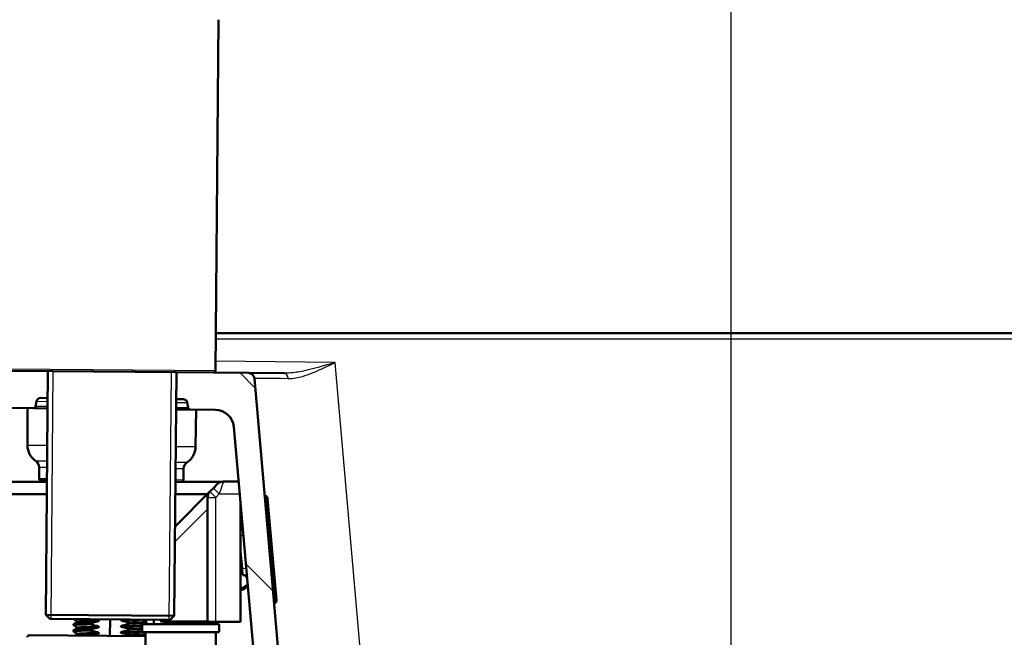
# Model space of a CAD drawing. Header units: millimetres. Extents: x 100 to 2000, y 93 to 2870.
# Tile 31 of 35: x 479 to 718, y 1693 to 1843. Entities that reach past the tile are written whole.
import ezdxf

# ---------------------------------------------------------------- set-up
doc = ezdxf.new("R2010")
doc.units = ezdxf.units.MM
doc.header["$LTSCALE"] = 10
for name, color, linetype, lineweight in [('Dimensions(ISO)', 7, 'Continuous', 25), ('Hatch', 7, 'Continuous', 9), ('Threads(ISO)', 7, 'Continuous', 25), ('Visible Edges(ISO)', 7, 'Continuous', 50), ('Visible Tangent Edges(ISO)', 7, 'Continuous', 25)]:
    doc.layers.add(name, color=color, linetype=linetype, lineweight=lineweight)
doc.styles.add('Text_3.5mm', font='arial.ttf', dxfattribs={"width": 0.9})
doc.dimstyles.new('KS-STANDARD', dxfattribs={"dimscale": 10, "dimtxt": 3.5, "dimasz": 2.5, "dimexe": 3.175, "dimexo": 0, "dimgap": 0.8, "dimtad": 1, "dimdec": 1, "dimrnd": 1e-08, "dimtxsty": 'Text_3.5mm', "dimcen": 0.09, "dimdle": 10, "dimclrd": 7, "dimclre": 7, "dimclrt": 7, "dimadec": 0, "dimazin": 2, "dimtfac": 0.714286, "dimtdec": 4, "dimtmove": 0, "dimatfit": 3, "dimfxl": 0, "dimtolj": 1, "dimlwd": 25, "dimlwe": 25, "dimarcsym": 0})

# ---------------------------------------------------------------- blocks, each defined once
blk = doc.blocks.new('*D6')
at = {"layer": 'Defpoints', "color": 0, "linetype": 'Continuous'}
for p in [(400.13, 2169.12), (400.13, 1760.99), (1000.13, 1760.99)]:
    blk.add_point(p, dxfattribs=at)
at = {"layer": 'Dimensions(ISO)', "color": 7, "linetype": 'Continuous', "lineweight": 25}
for p, q in [((400.13, 1760.99), (400.13, 2200.87)), ((1000.13, 1760.99), (1000.13, 2200.87)), ((975.13, 2169.12), (425.13, 2169.12))]:
    blk.add_line(p, q, dxfattribs=at)
at = {"layer": 'Dimensions(ISO)', "color": 7, "linetype": 'Continuous'}
for points in [[(425.13, 2173.28), (425.13, 2164.95), (400.13, 2169.12)], [(975.13, 2173.28), (975.13, 2164.95), (1000.13, 2169.12)]]:
    blk.add_solid(points, dxfattribs=at)
at = {"layer": 'Dimensions(ISO)', "color": 7, "linetype": 'Continuous', "lineweight": 25, "insert": (665.3, 2194.99), "char_height": 35, "attachment_point": 4, "style": 'Text_3.5mm'}
blk.add_mtext('\\A1;600', dxfattribs=at)
blk = doc.blocks.new('*D7')
at = {"layer": 'Defpoints', "color": 0, "linetype": 'Continuous'}
for p in [(1000.13, 1730.99), (1092.79, 1730.99), (653.37, 1457.81)]:
    blk.add_point(p, dxfattribs=at)
at = {"layer": 'Dimensions(ISO)', "color": 7, "linetype": 'Continuous', "lineweight": 25}
for p, q in [((1000.13, 1730.99), (1124.54, 1730.99)), ((1092.79, 1482.81), (1092.79, 1705.99)), ((653.37, 1457.81), (1124.54, 1457.81))]:
    blk.add_line(p, q, dxfattribs=at)
at = {"layer": 'Dimensions(ISO)', "color": 7, "linetype": 'Continuous'}
for points in [[(1088.63, 1705.99), (1096.96, 1705.99), (1092.79, 1730.99)], [(1088.63, 1482.81), (1096.96, 1482.81), (1092.79, 1457.81)]]:
    blk.add_solid(points, dxfattribs=at)
at = {"layer": 'Dimensions(ISO)', "color": 7, "linetype": 'Continuous', "lineweight": 25, "insert": (1066.91, 1571.56), "char_height": 35, "attachment_point": 4, "rotation": 90, "style": 'Text_3.5mm'}
blk.add_mtext('\\A1;273', dxfattribs=at)
blk = doc.blocks.new('*D11')
at = {"layer": 'Defpoints', "color": 0, "linetype": 'Continuous'}
for p in [(651.53, 2053.27), (400.13, 1760.99), (651.53, 1559.22)]:
    blk.add_point(p, dxfattribs=at)
at = {"layer": 'Dimensions(ISO)', "color": 7, "linetype": 'Continuous', "lineweight": 25}
for p, q in [((400.13, 1760.99), (400.13, 2085.02)), ((651.53, 1559.22), (651.53, 2085.02)), ((425.13, 2053.27), (626.53, 2053.27))]:
    blk.add_line(p, q, dxfattribs=at)
at = {"layer": 'Dimensions(ISO)', "color": 7, "linetype": 'Continuous'}
for points in [[(425.13, 2057.43), (425.13, 2049.1), (400.13, 2053.27)], [(626.53, 2057.43), (626.53, 2049.1), (651.53, 2053.27)]]:
    blk.add_solid(points, dxfattribs=at)
at = {"layer": 'Dimensions(ISO)', "color": 7, "linetype": 'Continuous', "lineweight": 25, "insert": (493.81, 2079.14), "char_height": 35, "attachment_point": 4, "style": 'Text_3.5mm'}
blk.add_mtext('\\A1;251', dxfattribs=at)

msp = doc.modelspace()

# ---------------------------------------------------------------- hatches: boundary and pattern name
at = {"layer": 'Hatch'}
h = msp.add_hatch(dxfattribs=at)
h.set_pattern_fill('ANSI31', color=256, scale=254, angle=90, style=0)
h.set_pattern_definition([(135, (0, 0), (-22.45064, -22.45064), [])])
edge = h.paths.add_edge_path()
edge.add_line((591.53, 1551.29), (606.86, 1551.29))
edge.add_line((606.86, 1551.29), (606.73, 1553.24))
edge.add_ellipse((606.43, 1552.07), major_axis=(1.2, -0.04), ratio=1, start_angle=77.607, end_angle=90)
edge.add_line((606.47, 1553.27), (594.51, 1553.69))
edge.add_ellipse((594.51, 1553.79), major_axis=(-0.0999, 0.0035), ratio=1, start_angle=0, end_angle=90, ccw=False)
edge.add_line((594.41, 1553.79), (594.43, 1554.19))
edge.add_ellipse((594.53, 1554.19), major_axis=(0.0035, 0.0999), ratio=1, start_angle=2, end_angle=90, ccw=False)
edge.add_line((594.53, 1554.29), (606.65, 1554.29))
edge.add_line((606.65, 1554.29), (606.58, 1555.3))
edge.add_ellipse((605.58, 1555.23), major_axis=(-0.07, 0.998), ratio=1, start_angle=270, end_angle=341)
edge.add_line((605.84, 1556.19), (595.8, 1558.89))
edge.add_ellipse((596.06, 1559.85), major_axis=(-0.966, 0.259), ratio=1, start_angle=54.5, end_angle=90, ccw=False)
edge.add_line((595.28, 1559.22), (593.62, 1561.23))
edge.add_ellipse((594.39, 1561.87), major_axis=(-0.636, 0.772), ratio=1, start_angle=54.5, end_angle=90, ccw=False)
edge.add_line((593.39, 1561.8), (593.25, 1563.9))
edge.add_ellipse((589.76, 1563.65), major_axis=(-0.24, 3.49), ratio=1, start_angle=270, end_angle=353)
edge.add_line((589.94, 1567.15), (565.46, 1568.43))
edge.add_spline(control_points=[(565.46, 1568.43), (563.83, 1568.52), (562.23, 1568.87), (559.19, 1570.08), (557.78, 1570.92), (555.04, 1573.25), (553.82, 1574.79), (552.03, 1578.26), (551.48, 1580.16), (551.31, 1582.1)], knot_values=[-2.152597, -2.152597, -2.152597, -2.152597, -1.662265, -1.662265, -1.171933, -1.171933, -0.585967, -0.585967, 0, 0, 0, 0], degree=3, periodic=0)
edge.add_line((551.31, 1582.1), (536.09, 1756.01))
edge.add_ellipse((534.6, 1755.88), major_axis=(-0.13, 1.49), ratio=1, start_angle=270, end_angle=354.5)
edge.add_line((534.61, 1757.38), (526.13, 1757.45))
edge.add_line((526.13, 1757.45), (517.17, 1757.53))
edge.add_line((517.17, 1757.53), (517.12, 1751.03))
edge.add_line((517.12, 1751.03), (518.83, 1751.02))
edge.add_ellipse((518.82, 1750.02), major_axis=(1, -0.009), ratio=1, start_angle=10, end_angle=90, ccw=False)
edge.add_line((519.81, 1750.18), (520.02, 1748.92))
edge.add_ellipse((520.51, 1749), major_axis=(0.083, -0.493), ratio=1, start_angle=270, end_angle=350)
edge.add_line((520.51, 1748.5), (526.65, 1748.45))
edge.add_ellipse((526.61, 1743.95), major_axis=(4.5, -0.04), ratio=1, start_angle=5.5, end_angle=90, ccw=False)
edge.add_line((531.09, 1744.34), (545.67, 1577.7))
edge.add_spline(control_points=[(545.67, 1577.7), (545.86, 1575.53), (546.4, 1573.4), (548.15, 1569.41), (549.35, 1567.57), (552.57, 1564.04), (554.69, 1562.47), (559.4, 1560.25), (561.95, 1559.6), (564.55, 1559.47)], knot_values=[-2.870129, -2.870129, -2.870129, -2.870129, -2.216354, -2.216354, -1.562578, -1.562578, -0.781289, -0.781289, 0, 0, 0, 0], degree=3, periodic=0)
edge.add_line((564.55, 1559.47), (579.05, 1558.71))
edge.add_ellipse((578.52, 1548.72), major_axis=(9.99, -0.52), ratio=1, start_angle=37.8602, end_angle=90, ccw=False)
edge.add_ellipse((594.94, 1560.15), major_axis=(5.72, -8.21), ratio=1, start_angle=270, end_angle=302.2923)
edge.add_ellipse((591.53, 1550.79), major_axis=(0.143, 0.479), ratio=1, start_angle=16.5598, end_angle=90, ccw=False)
edge = h.paths.add_edge_path()
edge.add_line((477.13, 1757.88), (468.64, 1757.96))
edge.add_ellipse((468.67, 1760.96), major_axis=(-3, 0.03), ratio=1, start_angle=5.5, end_angle=90, ccw=False)
edge.add_line((465.68, 1760.69), (465.25, 1765.62))
edge.add_ellipse((463.76, 1765.49), major_axis=(-0.13, 1.49), ratio=1, start_angle=270, end_angle=355)
edge.add_line((463.76, 1766.99), (446.95, 1766.99))
edge.add_ellipse((446.95, 1765.49), major_axis=(-1.5, 0), ratio=1, start_angle=270, end_angle=356)
edge.add_line((445.45, 1765.59), (445.13, 1760.99))
edge.add_line((445.13, 1760.99), (451.13, 1760.99))
edge.add_line((451.13, 1760.99), (451.98, 1760.99))
edge.add_ellipse((451.98, 1759.99), major_axis=(1, 0), ratio=1, start_angle=0, end_angle=90, ccw=False)
edge.add_line((452.98, 1759.99), (452.98, 1757))
edge.add_ellipse((450.67, 1755.08), major_axis=(1.92, -2.31), ratio=1, start_angle=65.2703, end_angle=90, ccw=False)
edge.add_line((453.57, 1755.86), (456.96, 1743.21))
edge.add_ellipse((459.86, 1743.99), major_axis=(0.78, -2.9), ratio=1, start_angle=270, end_angle=345)
edge.add_line((459.86, 1740.99), (462, 1740.99))
edge.add_ellipse((462, 1743.99), major_axis=(3, 0), ratio=1, start_angle=270, end_angle=345.7615)
edge.add_line((464.91, 1743.25), (465.59, 1745.93))
edge.add_ellipse((469.47, 1744.95), major_axis=(0.98, 3.88), ratio=1, start_angle=13.7385, end_angle=90, ccw=False)
edge.add_line((469.51, 1748.95), (482.59, 1748.83))
edge.add_ellipse((482.59, 1749.33), major_axis=(0.5, -0.004), ratio=1, start_angle=270, end_angle=350)
edge.add_line((483.09, 1749.24), (483.32, 1750.5))
edge.add_ellipse((484.3, 1750.32), major_axis=(0.182, 0.983), ratio=1, start_angle=10, end_angle=90, ccw=False)
edge.add_line((484.31, 1751.32), (486.02, 1751.3))
edge.add_line((486.02, 1751.3), (486.08, 1757.8))
edge.add_line((486.08, 1757.8), (477.13, 1757.88))
edge = h.paths.add_edge_path()
edge.add_line((706.56, 1551.29), (711.53, 1551.29))
edge.add_ellipse((711.53, 1550.79), major_axis=(0.5, 0), ratio=1, start_angle=16.5598, end_angle=90, ccw=False)
edge.add_ellipse((708.13, 1560.15), major_axis=(9.22, 3.88), ratio=1, start_angle=270, end_angle=302.2923)
edge.add_ellipse((724.54, 1548.72), major_axis=(5.72, 8.21), ratio=1, start_angle=37.8602, end_angle=90, ccw=False)
edge.add_line((724.02, 1558.71), (906.49, 1568.27))
edge.add_spline(control_points=[(906.49, 1568.27), (908.66, 1568.38), (910.81, 1568.85), (914.86, 1570.46), (916.74, 1571.59), (920.38, 1574.69), (922.02, 1576.75), (924.41, 1581.38), (925.14, 1583.9), (925.36, 1586.5)], knot_values=[-2.870129, -2.870129, -2.870129, -2.870129, -2.216354, -2.216354, -1.562578, -1.562578, -0.781289, -0.781289, 0, 0, 0, 0], degree=3, periodic=0)
edge.add_line((925.36, 1586.5), (936.48, 1713.52))
edge.add_ellipse((1036.1, 1704.8), major_axis=(8.72, 99.62), ratio=1, start_angle=77, end_angle=90, ccw=False)
edge.add_line((940.99, 1735.7), (942.54, 1740.49))
edge.add_ellipse((923.52, 1746.67), major_axis=(6.18, 19.02), ratio=1, start_angle=270, end_angle=273)
edge.add_line((942.84, 1741.49), (946.69, 1755.86))
edge.add_ellipse((949.59, 1755.08), major_axis=(0.78, 2.9), ratio=1, start_angle=65.2703, end_angle=90, ccw=False)
edge.add_line((947.28, 1757), (947.28, 1759.99))
edge.add_ellipse((948.28, 1759.99), major_axis=(0, 1), ratio=1, start_angle=0, end_angle=90, ccw=False)
edge.add_line((948.28, 1760.99), (949.13, 1760.99))
edge.add_line((949.13, 1760.99), (955.13, 1760.99))
edge.add_line((955.13, 1760.99), (954.81, 1765.59))
edge.add_ellipse((953.31, 1765.49), major_axis=(-0.1, 1.5), ratio=1, start_angle=270, end_angle=356)
edge.add_line((953.31, 1766.99), (936.51, 1766.99))
edge.add_ellipse((936.51, 1765.49), major_axis=(-1.5, 0), ratio=1, start_angle=270, end_angle=355)
edge.add_line((935.01, 1765.62), (919.73, 1590.91))
edge.add_spline(control_points=[(919.73, 1590.91), (919.58, 1589.28), (919.18, 1587.68), (917.86, 1584.69), (916.97, 1583.31), (914.55, 1580.66), (912.96, 1579.49), (909.43, 1577.82), (907.52, 1577.34), (905.57, 1577.23)], knot_values=[-2.152597, -2.152597, -2.152597, -2.152597, -1.662265, -1.662265, -1.171933, -1.171933, -0.585967, -0.585967, 0, 0, 0, 0], degree=3, periodic=0)
edge.add_line((905.57, 1577.23), (713.12, 1567.15))
edge.add_ellipse((713.31, 1563.65), major_axis=(-3.5, -0.18), ratio=1, start_angle=270, end_angle=353)
edge.add_line((709.82, 1563.9), (709.67, 1561.8))
edge.add_ellipse((708.67, 1561.87), major_axis=(-0.07, -0.998), ratio=1, start_angle=54.5, end_angle=90, ccw=False)
edge.add_line((709.44, 1561.23), (707.78, 1559.22))
edge.add_ellipse((707.01, 1559.85), major_axis=(-0.636, -0.772), ratio=1, start_angle=54.5, end_angle=90, ccw=False)
edge.add_line((707.27, 1558.89), (697.22, 1556.19))
edge.add_ellipse((697.48, 1555.23), major_axis=(-0.966, -0.259), ratio=1, start_angle=270, end_angle=341)
edge.add_line((696.48, 1555.3), (696.41, 1554.29))
edge.add_line((696.41, 1554.29), (708.54, 1554.29))
edge.add_ellipse((708.54, 1554.19), major_axis=(0.1, 0), ratio=1, start_angle=2, end_angle=90, ccw=False)
edge.add_line((708.64, 1554.19), (708.65, 1553.79))
edge.add_ellipse((708.55, 1553.79), major_axis=(0.0035, -0.0999), ratio=1, start_angle=0, end_angle=90, ccw=False)
edge.add_line((708.55, 1553.69), (696.59, 1553.27))
edge.add_ellipse((696.64, 1552.07), major_axis=(1.16, 0.3), ratio=1, start_angle=77.607, end_angle=90)
edge.add_line((696.34, 1553.24), (696.2, 1551.29))
edge.add_line((696.2, 1551.29), (706.56, 1551.29))

# ---------------------------------------------------------------- linework, layer by layer
at = {"layer": 'Threads(ISO)'}
for p, q in [((487.29, 1757.79), (486.77, 1697.8)), ((515.44, 1697.54), (515.96, 1757.54))]:
    msp.add_line(p, q, dxfattribs=at)
at = {"layer": 'Visible Edges(ISO)'}
for p, q in [((526.63, 1757.95), (527.37, 1842.95)), ((915.09, 1766.99), (526.71, 1766.99)), ((517.17, 1757.53), (477.13, 1757.88)), ((486.08, 1757.8), (485.57, 1698.81)), ((517.17, 1757.53), (516.66, 1698.53)), ((526.13, 1757.45), (517.17, 1757.53)), ((534.61, 1757.38), (526.13, 1757.45)), ((543.38, 1757.3), (534.61, 1757.38)), ((551.31, 1582.1), (536.09, 1756.01)), ((483.09, 1749.24), (483.32, 1750.5)), ((484.31, 1751.32), (486.02, 1751.3)), ((517.12, 1751.03), (518.83, 1751.02)), ((469.51, 1748.95), (482.59, 1748.83)), ((481.11, 1739.81), (481.11, 1748.85)), ((482.59, 1748.83), (486, 1748.8)), ((517.09, 1748.53), (520.51, 1748.5)), ((519.81, 1750.18), (520.02, 1748.92)), ((520.51, 1748.5), (526.65, 1748.45)), ((521.83, 1739.45), (521.99, 1748.49)), ((531.09, 1744.34), (545.67, 1577.7)), ((483.93, 1731.82), (483.93, 1734.44)), ((518.87, 1731.51), (518.91, 1734.14)), ((485.85, 1731.3), (484.43, 1731.32)), ((485.85, 1730.99), (466.13, 1730.99)), ((518.36, 1731.02), (516.94, 1731.03)), ((528.01, 1730.99), (516.94, 1730.99)), ((526.14, 1729.48), (525.31, 1728.65)), ((526.14, 1729.48), (527.14, 1730.48)), ((528.56, 1731.06), (532.25, 1731.06)), ((419.13, 1727.99), (485.82, 1727.99)), ((525.31, 1728.65), (516.85, 1720.18)), ((516.92, 1727.99), (524.65, 1727.99)), ((524.73, 1727.24), (524.73, 1697.06)), ((538.93, 1727.57), (538.58, 1727.54)), ((539.15, 1727.25), (539.03, 1727.51)), ((539.24, 1726.92), (539.88, 1719.62)), ((532.73, 1697.06), (532.73, 1725.62)), ((540.75, 1709.66), (539.88, 1719.62)), ((533.09, 1709.99), (532.73, 1714.15)), ((533.09, 1709.99), (533.23, 1708.4)), ((540.75, 1709.66), (541.39, 1702.36)), ((532.73, 1705.47), (533.1, 1705.32)), ((533.41, 1705.37), (533.85, 1705.74)), ((534.11, 1705.44), (533.66, 1705.06)), ((532.96, 1704.95), (532.73, 1705.04)), ((541.2, 1701.67), (540.85, 1701.64)), ((541.28, 1701.74), (541.36, 1702.02)), ((485.57, 1698.81), (516.66, 1698.53)), ((486.56, 1697.8), (485.57, 1698.81)), ((515.65, 1697.54), (516.66, 1698.53)), ((515.65, 1697.54), (486.56, 1697.8)), ((492.23, 1696.29), (492.23, 1696.49)), ((493.15, 1695.63), (493.15, 1695.63)), ((493.16, 1697.13), (493.16, 1697.13)), ((496.3, 1696.5), (496.3, 1696.69)), ((498.42, 1695.88), (498.42, 1695.88)), ((498.43, 1697.38), (498.43, 1697.38)), ((501.07, 1693.67), (501.1, 1697.67)), ((503.76, 1696), (503.76, 1696)), ((503.78, 1697.5), (503.78, 1697.5)), ((505.89, 1696.88), (505.89, 1696.68)), ((508.93, 1696.36), (508.93, 1694.76)), ((509.13, 1696.56), (527.33, 1696.56)), ((509.96, 1696.89), (509.97, 1697.09)), ((511.73, 1697.58), (511.73, 1696.56)), ((514.52, 1697.06), (524.73, 1697.06)), ((526.73, 1697.06), (524.73, 1697.06)), ((525.73, 1696.56), (525.73, 1697.06)), ((532.73, 1697.06), (526.73, 1697.06)), ((527.53, 1696.36), (527.53, 1694.76)), ((481.58, 1693.84), (509.73, 1693.59)), ((492.21, 1694.79), (492.21, 1694.99)), ((493.13, 1694.13), (493.13, 1694.13)), ((496.29, 1694.99), (496.29, 1695.19)), ((498.4, 1694.38), (498.4, 1694.38)), ((503.75, 1694.5), (503.75, 1694.5)), ((505.86, 1693.88), (505.86, 1693.68)), ((505.88, 1695.38), (505.88, 1695.18)), ((527.33, 1694.56), (509.13, 1694.56)), ((509.73, 1694.56), (509.73, 1682.74)), ((526.73, 1657.53), (526.73, 1694.56))]:
    msp.add_line(p, q, dxfattribs=at)
for centre, radius, start, end in [((526.13, 1757.95), 0.5, 269.5, 359.5), ((534.6, 1755.88), 1.5, 5, 89.5), ((484.3, 1750.32), 1, 89.5, 169.5), ((518.82, 1750.02), 1, 9.5, 89.5), ((482.59, 1749.33), 0.5, 269.5, 349.5), ((520.51, 1749), 0.5, 189.5, 269.5), ((526.61, 1743.95), 4.5, 5, 89.5), ((485.61, 1739.81), 4.5, 180, 235.6045), ((517.33, 1739.53), 4.5, 303.3955, 359), ((481.93, 1734.44), 2, 0, 55.6045), ((520.91, 1734.1), 2, 123.3955, 179), ((484.43, 1731.82), 0.5, 180, 269.5), ((518.37, 1731.52), 0.5, 269.5, 359), ((528.56, 1729.06), 2, 90, 135), ((526.73, 1727.24), 2, 135, 180), ((538.94, 1727.47), 0.1, 25, 95), ((538.24, 1726.83), 1, 5, 25), ((532.96, 1723.23), 0.7, 250.8395, 273.3091), ((532.96, 1723.23), 1.1, 257.9442, 273.924), ((532.17, 1720.55), 1, 304.0846, 5), ((533.32, 1707.4), 1, 5, 95), ((533.21, 1705.6), 0.7, 248.4349, 309.992), ((533.21, 1705.6), 0.3, 248.4349, 309.992), ((534.56, 1704.9), 1.1, 96.076, 129.992), ((534.56, 1704.9), 0.7, 96.6909, 129.992), ((541.19, 1701.77), 0.1, 275, 345), ((540.39, 1702.27), 1, 345, 5), ((509.13, 1696.36), 0.2, 90, 180), ((527.33, 1696.36), 0.2, 0, 90), ((481.58, 1693.34), 0.5, 89.5, 180.5), ((509.13, 1694.76), 0.2, 180, 270), ((527.33, 1694.76), 0.2, 270, 0)]:
    msp.add_arc(centre, radius, start, end, dxfattribs=at)
for points, knots in [([(492.24, 1696.28), (492.16, 1696.33), (492.62, 1696.37), (493.55, 1696.41), (494.25, 1696.44), (495.19, 1696.47), (496.3, 1696.5)], [120.904681, 120.904681, 120.904681, 120.904681, 121.50529, 121.50529, 121.50529, 121.950834, 121.950834, 121.950834, 121.950834]), ([(492.23, 1696.49), (492.24, 1696.54), (492.69, 1696.58), (493.55, 1696.61), (494.25, 1696.64), (495.19, 1696.67), (496.3, 1696.69)], [120.9513172, 120.9513172, 120.9513172, 120.9513172, 121.5052905, 121.5052905, 121.5052905, 121.9508335, 121.9508335, 121.9508335, 121.9508335]), ([(493.15, 1695.63), (493.15, 1695.67), (493.14, 1695.7), (493.11, 1695.75), (493.1, 1695.76), (493.07, 1695.78), (493.06, 1695.79), (493.06, 1695.8)], [0, 0, 0, 0, 0.0158355, 0.0158355, 0.02993581, 0.02993581, 0.0461651, 0.0461651, 0.0461651, 0.0461651]), ([(493.06, 1695.47), (493.06, 1695.48), (493.08, 1695.48), (493.1, 1695.51), (493.12, 1695.53), (493.14, 1695.57), (493.15, 1695.6), (493.15, 1695.63)], [0, 0, 0, 0, 0.01863776, 0.01863776, 0.0319727, 0.0319727, 0.0461709, 0.0461709, 0.0461709, 0.0461709]), ([(493.16, 1697.13), (493.16, 1697.17), (493.15, 1697.2), (493.13, 1697.25), (493.11, 1697.26), (493.09, 1697.29), (493.08, 1697.29), (493.07, 1697.3)], [0, 0, 0, 0, 0.0158355, 0.0158355, 0.02993581, 0.02993581, 0.0461651, 0.0461651, 0.0461651, 0.0461651]), ([(493.07, 1696.97), (493.08, 1696.98), (493.09, 1696.99), (493.12, 1697.01), (493.13, 1697.03), (493.15, 1697.07), (493.16, 1697.1), (493.16, 1697.13)], [0, 0, 0, 0, 0.01863776, 0.01863776, 0.0319727, 0.0319727, 0.0461709, 0.0461709, 0.0461709, 0.0461709]), ([(496.29, 1695.19), (496.56, 1695.28), (496.84, 1695.37), (497.45, 1695.54), (497.79, 1695.62), (498.12, 1695.7)], [-0.1904609, -0.1904609, -0.1904609, -0.1904609, -0.1036427, -0.1036427, 0, 0, 0, 0]), ([(496.3, 1696.69), (496.58, 1696.78), (496.85, 1696.87), (497.46, 1697.04), (497.8, 1697.13), (498.14, 1697.2)], [-0.1904609, -0.1904609, -0.1904609, -0.1904609, -0.1036427, -0.1036427, 0, 0, 0, 0]), ([(498.13, 1696.05), (497.79, 1696.11), (497.46, 1696.19), (496.85, 1696.34), (496.57, 1696.41), (496.3, 1696.5)], [-0.1881183, -0.1881183, -0.1881183, -0.1881183, -0.0857024, -0.0857024, 0, 0, 0, 0]), ([(498.12, 1695.7), (498.21, 1695.72), (498.28, 1695.75), (498.35, 1695.79), (498.37, 1695.8), (498.4, 1695.83), (498.4, 1695.84), (498.41, 1695.85), (498.41, 1695.86), (498.41, 1695.87), (498.41, 1695.87), (498.42, 1695.87), (498.42, 1695.87), (498.42, 1695.88), (498.42, 1695.88), (498.42, 1695.88), (498.42, 1695.88), (498.42, 1695.88), (498.42, 1695.88), (498.42, 1695.88), (498.42, 1695.88), (498.42, 1695.88), (498.42, 1695.88), (498.42, 1695.88)], [-0.03196536, -0.03196536, -0.03196536, -0.03196536, -0.01402892, -0.01402892, -0.00689691, -0.00689691, -0.00319017, -0.00319017, -0.00155368, -0.00155368, -0.0007707, -0.0007707, -0.00038441, -0.00038441, -0.00019204, -0.00019204, -0.00009599, -0.00009599, -0.00004799, -0.00004799, -0.00002399, -0.00002399, 0, 0, 0, 0]), ([(498.42, 1695.88), (498.42, 1695.89), (498.41, 1695.9), (498.41, 1695.92), (498.4, 1695.92), (498.38, 1695.95), (498.36, 1695.97), (498.28, 1696.01), (498.21, 1696.03), (498.13, 1696.05)], [-0.0444678, -0.0444678, -0.0444678, -0.0444678, -0.04059224, -0.04059224, -0.03631795, -0.03631795, -0.02566869, -0.02566869, 0, 0, 0, 0]), ([(498.43, 1697.38), (498.43, 1697.39), (498.43, 1697.4), (498.42, 1697.42), (498.41, 1697.43), (498.39, 1697.45), (498.37, 1697.47), (498.3, 1697.51), (498.22, 1697.53), (498.14, 1697.55)], [-0.0444678, -0.0444678, -0.0444678, -0.0444678, -0.04059224, -0.04059224, -0.03631795, -0.03631795, -0.02566869, -0.02566869, 0, 0, 0, 0]), ([(498.14, 1697.2), (498.22, 1697.22), (498.29, 1697.25), (498.36, 1697.29), (498.38, 1697.3), (498.41, 1697.33), (498.42, 1697.34), (498.42, 1697.36), (498.43, 1697.36), (498.43, 1697.37), (498.43, 1697.37), (498.43, 1697.37), (498.43, 1697.38), (498.43, 1697.38), (498.43, 1697.38), (498.43, 1697.38), (498.43, 1697.38), (498.43, 1697.38), (498.43, 1697.38), (498.43, 1697.38), (498.43, 1697.38), (498.43, 1697.38), (498.43, 1697.38), (498.43, 1697.38)], [-0.03196536, -0.03196536, -0.03196536, -0.03196536, -0.01402892, -0.01402892, -0.00689691, -0.00689691, -0.00319017, -0.00319017, -0.00155368, -0.00155368, -0.0007707, -0.0007707, -0.00038441, -0.00038441, -0.00019204, -0.00019204, -0.00009599, -0.00009599, -0.00004799, -0.00004799, -0.00002399, -0.00002399, 0, 0, 0, 0]), ([(504.05, 1696.18), (504, 1696.17), (503.95, 1696.15), (503.87, 1696.11), (503.83, 1696.1), (503.8, 1696.06), (503.78, 1696.05), (503.77, 1696.03), (503.77, 1696.03), (503.76, 1696.02), (503.76, 1696.01), (503.76, 1696.01), (503.76, 1696), (503.76, 1696), (503.76, 1696), (503.76, 1696)], [-0.03518994, -0.03518994, -0.03518994, -0.03518994, -0.01911412, -0.01911412, -0.00913879, -0.00913879, -0.0044396, -0.0044396, -0.00210429, -0.00210429, -0.00099685, -0.00099685, -0.00041119, -0.00041119, 0, 0, 0, 0]), ([(503.76, 1696), (503.76, 1695.99), (503.76, 1695.98), (503.77, 1695.96), (503.78, 1695.95), (503.8, 1695.93), (503.82, 1695.91), (503.89, 1695.87), (503.97, 1695.85), (504.05, 1695.83)], [-0.0444678, -0.0444678, -0.0444678, -0.0444678, -0.04059224, -0.04059224, -0.03631795, -0.03631795, -0.02566869, -0.02566869, 0, 0, 0, 0]), ([(503.95, 1697.65), (503.92, 1697.63), (503.89, 1697.62), (503.84, 1697.59), (503.82, 1697.58), (503.8, 1697.55), (503.79, 1697.54), (503.78, 1697.53), (503.78, 1697.52), (503.78, 1697.51), (503.78, 1697.51), (503.78, 1697.51), (503.78, 1697.5), (503.78, 1697.5), (503.78, 1697.5), (503.78, 1697.5), (503.78, 1697.5), (503.78, 1697.5), (503.78, 1697.5), (503.78, 1697.5), (503.78, 1697.5), (503.78, 1697.5), (503.78, 1697.5), (503.78, 1697.5)], [-0.0230052, -0.0230052, -0.0230052, -0.0230052, -0.01436883, -0.01436883, -0.00705427, -0.00705427, -0.00325606, -0.00325606, -0.0015844, -0.0015844, -0.00078572, -0.00078572, -0.00039187, -0.00039187, -0.00019576, -0.00019576, -0.00009785, -0.00009785, -0.00004892, -0.00004892, -0.00002446, -0.00002446, 0, 0, 0, 0]), ([(503.78, 1697.5), (503.78, 1697.49), (503.78, 1697.48), (503.78, 1697.46), (503.79, 1697.45), (503.81, 1697.43), (503.83, 1697.41), (503.91, 1697.37), (503.98, 1697.35), (504.06, 1697.33)], [-0.0444678, -0.0444678, -0.0444678, -0.0444678, -0.04059224, -0.04059224, -0.03631795, -0.03631795, -0.02566869, -0.02566869, 0, 0, 0, 0]), ([(505.89, 1696.68), (505.61, 1696.6), (505.34, 1696.51), (504.73, 1696.34), (504.39, 1696.25), (504.05, 1696.18)], [-0.1904609, -0.1904609, -0.1904609, -0.1904609, -0.1036427, -0.1036427, 0, 0, 0, 0]), ([(504.05, 1695.83), (504.39, 1695.77), (504.72, 1695.69), (505.33, 1695.54), (505.6, 1695.46), (505.88, 1695.38)], [-0.1881183, -0.1881183, -0.1881183, -0.1881183, -0.0857024, -0.0857024, 0, 0, 0, 0]), ([(504.06, 1697.33), (504.4, 1697.27), (504.73, 1697.19), (505.34, 1697.04), (505.62, 1696.96), (505.89, 1696.88)], [-0.1881183, -0.1881183, -0.1881183, -0.1881183, -0.0857024, -0.0857024, 0, 0, 0, 0]), ([(505.89, 1696.88), (507.82, 1696.93), (509.23, 1696.98), (509.74, 1697.04), (509.92, 1697.06), (509.99, 1697.08), (509.95, 1697.1)], [123.093393, 123.093393, 123.093393, 123.093393, 123.868919, 123.868919, 123.868919, 124.139546, 124.139546, 124.139546, 124.139546]), ([(505.89, 1696.68), (507.82, 1696.73), (509.23, 1696.78), (509.74, 1696.84), (509.89, 1696.85), (509.96, 1696.87), (509.96, 1696.89)], [123.0933935, 123.0933935, 123.0933935, 123.0933935, 123.8689187, 123.8689187, 123.8689187, 124.0929098, 124.0929098, 124.0929098, 124.0929098]), ([(492.23, 1694.78), (492.15, 1694.83), (492.61, 1694.87), (493.54, 1694.91), (494.23, 1694.94), (495.18, 1694.97), (496.29, 1694.99)], [114.621496, 114.621496, 114.621496, 114.621496, 115.222105, 115.222105, 115.222105, 115.667648, 115.667648, 115.667648, 115.667648]), ([(492.22, 1694.99), (492.23, 1695.03), (492.68, 1695.07), (493.54, 1695.11), (494.23, 1695.14), (495.18, 1695.17), (496.29, 1695.19)], [114.6681319, 114.6681319, 114.6681319, 114.6681319, 115.2221052, 115.2221052, 115.2221052, 115.6676482, 115.6676482, 115.6676482, 115.6676482]), ([(493.13, 1694.13), (493.13, 1694.17), (493.12, 1694.2), (493.1, 1694.25), (493.09, 1694.26), (493.06, 1694.28), (493.05, 1694.29), (493.04, 1694.29)], [0, 0, 0, 0, 0.0158355, 0.0158355, 0.02993581, 0.02993581, 0.0461651, 0.0461651, 0.0461651, 0.0461651]), ([(493.04, 1693.97), (493.05, 1693.98), (493.06, 1693.98), (493.09, 1694.01), (493.1, 1694.03), (493.12, 1694.07), (493.13, 1694.1), (493.13, 1694.13)], [0, 0, 0, 0, 0.01863776, 0.01863776, 0.0319727, 0.0319727, 0.0461709, 0.0461709, 0.0461709, 0.0461709]), ([(498.11, 1694.55), (497.78, 1694.61), (497.44, 1694.69), (496.84, 1694.84), (496.56, 1694.91), (496.29, 1694.99)], [-0.1881183, -0.1881183, -0.1881183, -0.1881183, -0.0857024, -0.0857024, 0, 0, 0, 0]), ([(496.33, 1693.71), (496.59, 1693.79), (496.85, 1693.87), (497.44, 1694.04), (497.77, 1694.12), (498.11, 1694.2)], [-0.1843537, -0.1843537, -0.1843537, -0.1843537, -0.1036427, -0.1036427, 0, 0, 0, 0]), ([(498.4, 1694.38), (498.4, 1694.39), (498.4, 1694.4), (498.39, 1694.42), (498.39, 1694.42), (498.37, 1694.45), (498.34, 1694.47), (498.27, 1694.51), (498.2, 1694.53), (498.11, 1694.55)], [-0.0444678, -0.0444678, -0.0444678, -0.0444678, -0.04059224, -0.04059224, -0.03631795, -0.03631795, -0.02566869, -0.02566869, 0, 0, 0, 0]), ([(498.11, 1694.2), (498.19, 1694.22), (498.26, 1694.24), (498.34, 1694.29), (498.36, 1694.3), (498.38, 1694.33), (498.39, 1694.34), (498.4, 1694.35), (498.4, 1694.36), (498.4, 1694.37), (498.4, 1694.37), (498.4, 1694.37), (498.4, 1694.37), (498.4, 1694.38), (498.4, 1694.38), (498.4, 1694.38), (498.4, 1694.38), (498.4, 1694.38), (498.4, 1694.38), (498.4, 1694.38), (498.4, 1694.38), (498.4, 1694.38), (498.4, 1694.38), (498.4, 1694.38)], [-0.03196539, -0.03196539, -0.03196539, -0.03196539, -0.01402893, -0.01402893, -0.00689691, -0.00689691, -0.00319017, -0.00319017, -0.00155369, -0.00155369, -0.0007707, -0.0007707, -0.00038441, -0.00038441, -0.00019204, -0.00019204, -0.00009599, -0.00009599, -0.00004799, -0.00004799, -0.00002399, -0.00002399, 0, 0, 0, 0]), ([(504.04, 1694.68), (503.99, 1694.67), (503.94, 1694.65), (503.85, 1694.61), (503.82, 1694.6), (503.79, 1694.57), (503.77, 1694.55), (503.76, 1694.53), (503.76, 1694.53), (503.75, 1694.51), (503.75, 1694.51), (503.75, 1694.5), (503.75, 1694.5), (503.75, 1694.5)], [-0.03004619, -0.03004619, -0.03004619, -0.03004619, -0.01888624, -0.01888624, -0.00958466, -0.00958466, -0.00468334, -0.00468334, -0.00214385, -0.00214385, -0.00087475, -0.00087475, 0, 0, 0, 0]), ([(503.75, 1694.5), (503.75, 1694.49), (503.75, 1694.48), (503.76, 1694.46), (503.76, 1694.45), (503.78, 1694.43), (503.81, 1694.41), (503.88, 1694.37), (503.95, 1694.34), (504.04, 1694.33)], [-0.0444678, -0.0444678, -0.0444678, -0.0444678, -0.04059224, -0.04059224, -0.03631795, -0.03631795, -0.02566869, -0.02566869, 0, 0, 0, 0]), ([(505.88, 1695.18), (505.6, 1695.1), (505.32, 1695.01), (504.71, 1694.84), (504.38, 1694.75), (504.04, 1694.68)], [-0.1904609, -0.1904609, -0.1904609, -0.1904609, -0.1036427, -0.1036427, 0, 0, 0, 0]), ([(504.04, 1694.33), (504.37, 1694.27), (504.71, 1694.19), (505.32, 1694.04), (505.59, 1693.96), (505.86, 1693.88)], [-0.1881183, -0.1881183, -0.1881183, -0.1881183, -0.0857024, -0.0857024, 0, 0, 0, 0]), ([(505.86, 1693.88), (507.79, 1693.93), (509.21, 1693.98), (509.72, 1694.03), (509.72, 1694.03), (509.72, 1694.03), (509.73, 1694.04)], [110.5270229, 110.5270229, 110.5270229, 110.5270229, 111.3025481, 111.3025481, 111.3025481, 111.3080567, 111.3080567, 111.3080567, 111.3080567]), ([(505.86, 1693.68), (507.79, 1693.73), (509.21, 1693.78), (509.72, 1693.83), (509.72, 1693.83), (509.72, 1693.84), (509.73, 1693.84)], [110.5270229, 110.5270229, 110.5270229, 110.5270229, 111.3025481, 111.3025481, 111.3025481, 111.3089647, 111.3089647, 111.3089647, 111.3089647])]:
    msp.add_open_spline(points, degree=3, knots=knots, dxfattribs=at)
for points in [[(492.24, 1696.5), (492.51, 1696.66), (492.79, 1696.82), (493.07, 1696.97)], [(493.06, 1695.8), (492.78, 1695.96), (492.51, 1696.12), (492.24, 1696.28)], [(493.07, 1697.3), (492.82, 1697.45), (492.56, 1697.6), (492.31, 1697.75)], [(498.14, 1697.55), (497.9, 1697.6), (497.66, 1697.65), (497.42, 1697.7)], [(509.11, 1697.6), (509.12, 1697.59), (509.13, 1697.59), (509.13, 1697.58)], [(509.13, 1697.58), (509.41, 1697.42), (509.68, 1697.26), (509.96, 1697.1)], [(509.95, 1696.88), (509.77, 1696.77), (509.59, 1696.67), (509.4, 1696.56)], [(514.52, 1697.06), (514.12, 1697.06), (513.68, 1697.18), (513.35, 1697.26)], [(492.22, 1695), (492.5, 1695.16), (492.78, 1695.32), (493.06, 1695.47)], [(493.04, 1694.29), (492.77, 1694.46), (492.5, 1694.62), (492.22, 1694.78)], [(492.64, 1693.74), (492.77, 1693.82), (492.91, 1693.9), (493.04, 1693.97)], [(505.86, 1693.68), (505.81, 1693.66), (505.75, 1693.65), (505.7, 1693.63)], [(505.88, 1695.38), (507.16, 1695.41), (508.21, 1695.44), (508.92, 1695.48)], [(505.88, 1695.18), (507.16, 1695.21), (508.21, 1695.25), (508.92, 1695.28)], [(509.14, 1694.56), (509.33, 1694.45), (509.53, 1694.33), (509.73, 1694.22)], [(509.73, 1693.76), (509.63, 1693.71), (509.53, 1693.65), (509.44, 1693.6)]]:
    msp.add_open_spline(points, degree=3, dxfattribs=at)
at = {"layer": 'Visible Tangent Edges(ISO)'}
for p, q in [((526.7, 1765.62), (915.09, 1765.62)), ((555.67, 1759.93), (526.65, 1760.19)), ((570.82, 1586.76), (555.67, 1759.93)), ((476.63, 1758.39), (526.63, 1757.95)), ((483.32, 1750.5), (486.02, 1750.48)), ((486.01, 1749.22), (483.09, 1749.24)), ((520.02, 1748.92), (517.1, 1748.95)), ((517.11, 1750.21), (519.81, 1750.18)), ((485.92, 1739.76), (481.11, 1739.81)), ((521.83, 1739.45), (517.02, 1739.49)), ((483.06, 1736.09), (485.89, 1736.07)), ((485.88, 1734.43), (483.93, 1734.44)), ((518.91, 1734.14), (516.97, 1734.16)), ((516.98, 1735.8), (519.81, 1735.77)), ((483.93, 1731.82), (485.85, 1731.8)), ((516.95, 1731.53), (518.87, 1731.51)), ((527.56, 1728.06), (526.14, 1729.48)), ((528.56, 1731.06), (527.56, 1728.06)), ((524.73, 1727.24), (526.73, 1727.24)), ((525.31, 1728.65), (526.73, 1727.24)), ((526.73, 1727.24), (527.56, 1728.06)), ((526.73, 1697.06), (526.73, 1727.24)), ((527.56, 1728.06), (532.51, 1728.06)), ((539.63, 1719.6), (538.93, 1727.57)), ((539.03, 1727.51), (539.72, 1719.61)), ((539.82, 1719.61), (539.15, 1727.25)), ((516.81, 1716.45), (524.73, 1724.37)), ((539.63, 1719.6), (539.28, 1719.57)), ((539.72, 1719.61), (539.63, 1719.6)), ((539.63, 1719.6), (540.5, 1709.64)), ((540.59, 1709.64), (539.72, 1719.61)), ((539.72, 1719.61), (539.82, 1719.61)), ((539.82, 1719.61), (539.88, 1719.62)), ((539.82, 1719.61), (540.69, 1709.65)), ((532.73, 1717.99), (533.39, 1718.05)), ((533.09, 1709.99), (534.09, 1710.08)), ((540.5, 1709.64), (540.15, 1709.61)), ((540.59, 1709.64), (540.5, 1709.64)), ((541.2, 1701.67), (540.5, 1709.64)), ((540.59, 1709.64), (540.69, 1709.65)), ((540.59, 1709.64), (541.28, 1701.74)), ((540.75, 1709.66), (540.69, 1709.65)), ((541.36, 1702.02), (540.69, 1709.65)), ((527.53, 1696.36), (508.93, 1696.36)), ((513.35, 1697.26), (513.35, 1697.56)), ((524.73, 1697.26), (513.35, 1697.26)), ((516.73, 1696.56), (516.73, 1697.06)), ((508.93, 1694.76), (527.53, 1694.76))]:
    msp.add_line(p, q, dxfattribs=at)
for centre, major_axis, ratio, start_param, end_param in [((556.2, 1755.69), (20.1, -0.32), 0.006443, 2.207511, 3.14226), ((543.37, 1755.8), (0.01, 1.5), 0.589323, 4.839189, 6.283185)]:
    msp.add_ellipse(centre, major_axis=major_axis, ratio=ratio, start_param=start_param, end_param=end_param, dxfattribs=at)
for points, knots in [([(555.67, 1759.93), (554.27, 1759.51), (552.87, 1759.08), (550.59, 1758.46), (549.71, 1758.23), (547.67, 1757.77), (546.53, 1757.55), (544.72, 1757.34), (544.04, 1757.3), (543.38, 1757.3)], [-1.394766, -1.394766, -1.394766, -1.394766, -0.93164, -0.93164, -0.635069, -0.635069, -0.244257, -0.244257, 0, 0, 0, 0]), ([(544.24, 1755.99), (544.86, 1755.98), (545.49, 1756.05), (547.18, 1756.36), (548.24, 1756.69), (550.13, 1757.39), (550.95, 1757.73), (553.07, 1758.66), (554.37, 1759.29), (555.67, 1759.93)], [0, 0, 0, 0, 0.244257, 0.244257, 0.635069, 0.635069, 0.93164, 0.93164, 1.394766, 1.394766, 1.394766, 1.394766]), ([(493.07, 1695.8), (493.01, 1695.83), (493.22, 1695.87), (493.7, 1695.9), (494.54, 1695.95), (496.16, 1696), (498.13, 1696.05)], [120.899898, 120.899898, 120.899898, 120.899898, 121.357245, 121.357245, 121.357245, 122.144688, 122.144688, 122.144688, 122.144688]), ([(493.08, 1697.3), (493.02, 1697.33), (493.23, 1697.37), (493.71, 1697.4), (494.55, 1697.46), (496.18, 1697.5), (498.14, 1697.55)], [127.183084, 127.183084, 127.183084, 127.183084, 127.64043, 127.64043, 127.64043, 128.427873, 128.427873, 128.427873, 128.427873]), ([(493.06, 1695.47), (493.11, 1695.5), (493.32, 1695.53), (493.7, 1695.55), (494.53, 1695.61), (496.16, 1695.66), (498.12, 1695.7)], [114.719551, 114.719551, 114.719551, 114.719551, 115.07406, 115.07406, 115.07406, 115.861503, 115.861503, 115.861503, 115.861503]), ([(493.08, 1696.97), (493.12, 1697), (493.34, 1697.03), (493.71, 1697.05), (494.55, 1697.11), (496.17, 1697.16), (498.14, 1697.2)], [121.002736, 121.002736, 121.002736, 121.002736, 121.357245, 121.357245, 121.357245, 122.144688, 122.144688, 122.144688, 122.144688]), ([(493.16, 1695.63), (493.16, 1695.67), (493.36, 1695.7), (493.77, 1695.72), (494.63, 1695.78), (496.35, 1695.83), (498.42, 1695.88)], [120.951317, 120.951317, 120.951317, 120.951317, 121.351201, 121.351201, 121.351201, 122.178807, 122.178807, 122.178807, 122.178807]), ([(493.16, 1695.63), (493.16, 1695.66), (493.36, 1695.69), (493.77, 1695.72), (494.63, 1695.78), (496.35, 1695.83), (498.42, 1695.88)], [114.668132, 114.668132, 114.668132, 114.668132, 115.068015, 115.068015, 115.068015, 115.895622, 115.895622, 115.895622, 115.895622]), ([(493.17, 1697.13), (493.17, 1697.17), (493.37, 1697.2), (493.79, 1697.22), (494.64, 1697.28), (496.37, 1697.33), (498.43, 1697.38)], [127.234502, 127.234502, 127.234502, 127.234502, 127.634386, 127.634386, 127.634386, 128.461992, 128.461992, 128.461992, 128.461992]), ([(493.17, 1697.13), (493.17, 1697.17), (493.37, 1697.2), (493.79, 1697.22), (494.64, 1697.28), (496.37, 1697.33), (498.43, 1697.38)], [120.951317, 120.951317, 120.951317, 120.951317, 121.351201, 121.351201, 121.351201, 122.178807, 122.178807, 122.178807, 122.178807]), ([(503.76, 1696), (505.76, 1696.04), (507.44, 1696.09), (508.32, 1696.15), (508.61, 1696.17), (508.81, 1696.19), (508.92, 1696.21)], [122.86542, 122.86542, 122.86542, 122.86542, 123.665187, 123.665187, 123.665187, 123.931116, 123.931116, 123.931116, 123.931116]), ([(503.76, 1696), (505.76, 1696.04), (507.44, 1696.09), (508.32, 1696.15), (508.61, 1696.17), (508.81, 1696.19), (508.92, 1696.21)], [116.582235, 116.582235, 116.582235, 116.582235, 117.382001, 117.382001, 117.382001, 117.647938, 117.647938, 117.647938, 117.647938]), ([(504.05, 1696.18), (506.04, 1696.22), (507.68, 1696.27), (508.51, 1696.33), (508.68, 1696.34), (508.82, 1696.35), (508.92, 1696.37)], [122.899539, 122.899539, 122.899539, 122.899539, 123.6963907, 123.6963907, 123.6963907, 123.8665567, 123.8665567, 123.8665567, 123.8665567]), ([(504.05, 1695.83), (506.04, 1695.88), (507.68, 1695.92), (508.51, 1695.98), (508.68, 1695.99), (508.82, 1696.01), (508.92, 1696.02)], [116.6163537, 116.6163537, 116.6163537, 116.6163537, 117.4132054, 117.4132054, 117.4132054, 117.5850497, 117.5850497, 117.5850497, 117.5850497]), ([(504.06, 1697.33), (506.05, 1697.38), (507.69, 1697.43), (508.52, 1697.48), (508.98, 1697.51), (509.18, 1697.55), (509.12, 1697.58)], [122.899539, 122.899539, 122.899539, 122.899539, 123.696391, 123.696391, 123.696391, 124.144328, 124.144328, 124.144328, 124.144328]), ([(493.05, 1694.29), (492.99, 1694.33), (493.2, 1694.37), (493.69, 1694.4), (494.52, 1694.45), (496.15, 1694.5), (498.11, 1694.55)], [114.616713, 114.616713, 114.616713, 114.616713, 115.07406, 115.07406, 115.07406, 115.861503, 115.861503, 115.861503, 115.861503]), ([(493.05, 1693.97), (493.1, 1694), (493.31, 1694.03), (493.69, 1694.05), (494.52, 1694.11), (496.15, 1694.15), (498.11, 1694.2)], [108.436365, 108.436365, 108.436365, 108.436365, 108.790874, 108.790874, 108.790874, 109.578317, 109.578317, 109.578317, 109.578317]), ([(493.14, 1694.13), (493.14, 1694.16), (493.35, 1694.19), (493.76, 1694.22), (494.61, 1694.28), (496.34, 1694.33), (498.4, 1694.38)], [114.668132, 114.668132, 114.668132, 114.668132, 115.068015, 115.068015, 115.068015, 115.895622, 115.895622, 115.895622, 115.895622]), ([(493.14, 1694.13), (493.14, 1694.16), (493.35, 1694.19), (493.76, 1694.22), (494.61, 1694.28), (496.34, 1694.33), (498.4, 1694.38)], [108.384947, 108.384947, 108.384947, 108.384947, 108.78483, 108.78483, 108.78483, 109.612437, 109.612437, 109.612437, 109.612437]), ([(503.75, 1694.5), (505.74, 1694.54), (507.42, 1694.59), (508.3, 1694.65), (508.61, 1694.67), (508.82, 1694.69), (508.93, 1694.71)], [116.582235, 116.582235, 116.582235, 116.582235, 117.382001, 117.382001, 117.382001, 117.664543, 117.664543, 117.664543, 117.664543]), ([(503.75, 1694.5), (505.74, 1694.54), (507.42, 1694.59), (508.3, 1694.65), (508.61, 1694.67), (508.82, 1694.69), (508.93, 1694.71)], [110.299049, 110.299049, 110.299049, 110.299049, 111.098816, 111.098816, 111.098816, 111.381592, 111.381592, 111.381592, 111.381592]), ([(504.04, 1694.68), (506.03, 1694.72), (507.67, 1694.77), (508.5, 1694.83), (508.68, 1694.84), (508.82, 1694.85), (508.92, 1694.87)], [116.6163537, 116.6163537, 116.6163537, 116.6163537, 117.4132054, 117.4132054, 117.4132054, 117.5907336, 117.5907336, 117.5907336, 117.5907336]), ([(504.04, 1694.33), (506.02, 1694.37), (507.67, 1694.42), (508.49, 1694.48), (508.88, 1694.51), (509.08, 1694.53), (509.11, 1694.56)], [110.333168, 110.333168, 110.333168, 110.333168, 111.13002, 111.13002, 111.13002, 111.503005, 111.503005, 111.503005, 111.503005])]:
    msp.add_open_spline(points, degree=3, knots=knots, dxfattribs=at)
for points in [[(503.78, 1697.5), (505.31, 1697.54), (506.67, 1697.57), (507.61, 1697.61)], [(503.78, 1697.5), (505.32, 1697.53), (506.69, 1697.57), (507.63, 1697.61)]]:
    msp.add_open_spline(points, degree=3, dxfattribs=at)

# ---------------------------------------------------------------- dimensions: what is measured, and where the dimension line sits
at = {"layer": 'Dimensions(ISO)', "color": 7, "linetype": 'Continuous', "lineweight": 25}
dim = msp.add_linear_dim(base=(400.13, 2169.12), p1=(1000.13, 1760.99), p2=(400.13, 1760.99), dimstyle='KS-STANDARD', override={"dimgap": 0.8, "dimdec": 1, "dimtol": 0, "dimlim": 0, "dimtp": 0, "dimtm": 0, "dimtdec": 4, "dimtofl": 0, "dimatfit": 1}, dxfattribs=at)
dim.commit()
dim.dimension.update_dxf_attribs({"geometry": '*D6', "text_midpoint": (700.13, 2169.12), "dimtype": 160})
for base, p1, p2, angle, override, picture, middle in [((651.53, 2053.27), (400.13, 1760.99), (651.53, 1559.22), 180, {"dimgap": 0.8, "dimdec": 0, "dimtol": 0, "dimlim": 0, "dimtp": 0, "dimtm": 0, "dimtdec": 0, "dimtofl": 0, "dimatfit": 1}, '*D11', (525.83, 2053.27)), ((1092.79, 1730.99), (653.37, 1457.81), (1000.13, 1730.99), 90, {"dimgap": 0.8, "dimdec": 0, "dimtol": 0, "dimlim": 0, "dimtp": 0, "dimtm": 0, "dimtdec": 4, "dimtofl": 0, "dimatfit": 1}, '*D7', (1092.79, 1606.63))]:
    dim = msp.add_linear_dim(base=base, p1=p1, p2=p2, angle=angle, dimstyle='KS-STANDARD', override=override, dxfattribs=at)
    dim.commit()
    dim.dimension.update_dxf_attribs({"geometry": picture, "text_midpoint": middle, "dimtype": 160})

doc.saveas('drawing.dxf')
